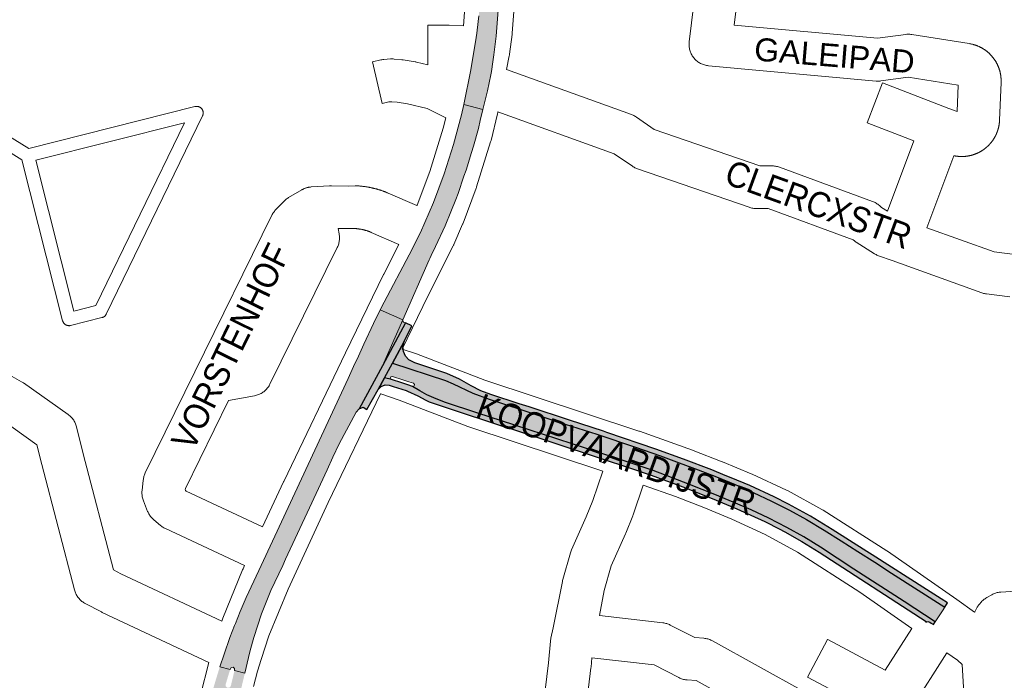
# Paper-space layout 'Layout1' of a CAD drawing. Header units: metres. Extents: x 123097 to 144122, y 392739 to 407589.
# Tile 200 of 256: x 134280 to 134579, y 395987 to 396188. Entities that reach past the tile are written whole.
import ezdxf
from ezdxf.enums import TextEntityAlignment as Align

# ---------------------------------------------------------------- set-up
doc = ezdxf.new("R2010")
doc.units = ezdxf.units.M
doc.header["$MEASUREMENT"] = 0
for name, color, linetype, lineweight in [('gs-anno-wegen algemeen tekst', 7, 'Continuous', 0), ('gs-knt-aanvullende hoofdweg', 7, 'Continuous', 0), ('gs-knt-paden', 7, 'Continuous', 0), ('gs-knt-wegen algemeen', 7, 'Continuous', 0), ('ir-ARC-asfalt-hoofdwegen-te inspecteren', 5, 'Continuous', 0), ('ir-ARC-fietspaden naastliggend- te inspecteren', 1, 'Continuous', 0)]:
    doc.layers.add(name, color=color, linetype=linetype, lineweight=lineweight)
doc.styles.add('Style-Arial', font='arial.ttf')

psp = doc.layouts.get("Layout1")

# ---------------------------------------------------------------- hatches: boundary and pattern name
at = {"layer": 'ir-ARC-asfalt-hoofdwegen-te inspecteren', "linetype": 'Continuous', "lineweight": 13}
for points in [[(134430.67, 396253.406), (134431.186, 396259.325), (134431.454, 396262.327), (134431.526, 396263.299), (134424.575, 396264.255), (134424.602, 396263.303), (134424.638, 396260.302), (134424.368, 396255.925), (134423.582, 396246.832), (134420.761, 396213.938), (134420.396, 396209.944), (134420.35, 396208.927), (134420.19, 396206.689), (134420.002, 396202.708), (134419.918, 396196.022), (134419.483, 396189.35), (134419.319, 396187.562), (134418.876, 396184.018), (134418.658, 396182.779), (134417.028, 396172.931), (134414.93, 396162.351), (134420.741, 396160.852), (134422.074, 396166.454), (134423.124, 396171.373), (134423.301, 396172.39), (134423.76, 396175.361), (134424.054, 396177.495), (134424.55, 396181.484), (134424.707, 396183.12), (134425.033, 396187.083), (134425.701, 396195.199), (134426.899, 396209.308), (134427.239, 396213.306), (134427.36, 396214.775), (134428.146, 396224.355), (134428.437, 396227.48)], [(134389.494, 396099.764), (134396.33, 396096.761), (134404.355, 396115.027), (134404.524, 396115.383), (134404.995, 396116.378), (134406.279, 396119.089), (134409.27, 396125.404), (134411.005, 396129.607), (134412.446, 396133.388), (134413.148, 396135.228), (134414.952, 396140.511), (134415.588, 396142.372), (134417.26, 396147.758), (134417.84, 396149.628), (134419.349, 396155.034), (134419.932, 396157.423), (134420.741, 396160.852), (134414.93, 396162.351), (134414.167, 396159.205), (134411.732, 396150.169), (134408.893, 396141.252), (134405.656, 396132.471), (134401.682, 396123.354), (134398.31, 396116.562), (134390.658, 396102.127)], [(134396.33, 396096.761), (134389.494, 396099.764), (134387.454, 396095.624), (134384.515, 396089.306), (134382.827, 396085.675), (134381.362, 396082.524), (134379.683, 396078.912), (134357.361, 396030.906), (134352.48, 396020.409), (134348.666, 396012.207), (134346.85, 396007.947), (134345.394, 396004.316), (134345.126, 396003.649), (134343.744, 396000), (134341.942, 395994.952), (134340.652, 395991.072), (134343.81, 395990.316), (134344.09, 395990.848), (134344.679, 395990.965), (134345.141, 395990.582), (134345.134, 395989.981), (134348.29, 395989.192), (134349.432, 395993.962), (134349.915, 395996.014), (134350.975, 396000), (134353.344, 396007.256), (134356.229, 396014.322), (134359.786, 396021.975), (134360.672, 396023.879), (134367.937, 396039.508), (134369.942, 396043.82), (134373.299, 396051.042), (134375.083, 396054.913), (134376.991, 396059.025), (134382.196, 396068.661), (134383.063, 396069.604), (134390.132, 396082.699)], [(134396.33, 396096.761), (134390.132, 396082.699), (134397.201, 396095.793), (134396.587, 396096.086), (134396.343, 396096.38)], [(134398.202, 396077.906), (134399.596, 396077.453), (134399.937, 396077.084), (134399.791, 396076.604), (134399.302, 396076.488), (134401.48, 396075.178), (134403.686, 396073.94), (134406.52, 396072.672), (134409.302, 396071.624), (134418.891, 396068.459), (134430.457, 396064.714), (134460.987, 396054.691), (134472.511, 396050.822), (134478.154, 396048.755), (134483.585, 396046.628), (134491.275, 396043.548), (134496.845, 396041.277), (134502.38, 396038.912), (134507.722, 396036.325), (134513.167, 396033.535), (134518.352, 396030.659), (134523.467, 396027.509), (134528.554, 396024.149), (134533.65, 396020.853), (134548.873, 396010.95), (134558.36, 396004.741), (134560.553, 396008.135), (134561.271, 396009.26), (134545.05, 396019.653), (134539.947, 396022.95), (134534.849, 396026.178), (134529.748, 396029.476), (134524.576, 396032.701), (134519.247, 396035.921), (134514.001, 396038.775), (134508.529, 396041.553), (134502.983, 396044.171), (134497.44, 396046.567), (134491.802, 396048.898), (134486.251, 396051.089), (134480.48, 396053.249), (134474.777, 396055.349), (134467.126, 396057.975), (134455.354, 396061.899), (134443.877, 396065.627), (134432.549, 396069.371), (134422.661, 396072.573), (134417.646, 396074.405), (134411.687, 396077.244), (134409.346, 396078.237), (134393.208, 396083.553), (134390.807, 396079.117), (134392.861, 396078.552), (134392.509, 396078.926), (134392.657, 396079.419), (134393.157, 396079.537), (134396.332, 396078.51)]]:
    psp.add_hatch(color=5, dxfattribs=at).paths.add_polyline_path(points, flags=0)
h = psp.add_hatch(color=5, dxfattribs=at)
h.paths.add_polyline_path([(134333.703, 395919.352), (134330.393, 395920.137), (134330.256, 395920.612), (134329.776, 395920.733), (134329.43, 395920.38), (134330.687, 395925.623), (134331.03, 395928.758), (134330.762, 395931.9), (134329.55, 395939.758), (134329.386, 395941.296), (134329.44, 395942.842), (134329.482, 395943.523), (134329.833, 395943.478), (134330.167, 395943.597), (134330.338, 395943.908), (134332.272, 395955.985), (134332.822, 395959.208), (134333.648, 395963.549), (134335.295, 395971.313), (134336.654, 395977.047), (134337.163, 395979.02), (134338.255, 395983.039), (134339.406, 395987.034), (134340.652, 395991.072), (134343.81, 395990.316), (134343.568, 395989.515), (134342.746, 395986.8), (134342.46, 395985.856), (134342.459, 395985.135), (134343.019, 395984.679), (134343.725, 395984.826), (134344.056, 395985.467), (134344.284, 395986.421), (134344.944, 395989.185), (134345.134, 395989.981), (134348.29, 395989.192), (134346.802, 395982.979), (134344.479, 395973.277), (134343.132, 395967.653), (134342.191, 395963.586), (134341.279, 395959.51), (134340.607, 395956.102), (134339.933, 395956.235), (134337.595, 395956.708), (134337.322, 395956.762), (134337.701, 395958.691), (134337.623, 395959.067), (134337.303, 395959.28), (134336.616, 395959.377), (134336.281, 395959.311), (134336.057, 395958.974), (134334.894, 395952.076), (134335.137, 395951.375), (134335.866, 395951.238), (134336.348, 395951.802), (134336.711, 395953.649), (134336.96, 395953.6), (134339.299, 395953.126), (134339.958, 395952.987), (134339.173, 395949.282), (134338.036, 395943.367), (134338.103, 395942.99), (134338.437, 395942.803), (134338.704, 395942.754), (134339.059, 395942.807), (134339.279, 395943.091), (134333.773, 395919.648)])
h.paths.add_polyline_path([(134338.293, 395965.257), (134337.679, 395965.706), (134337.591, 395966.461), (134338.064, 395968.563), (134338.852, 395972.045), (134339.338, 395974.198), (134339.77, 395974.831), (134340.524, 395974.964), (134341.147, 395974.517), (134341.261, 395973.759), (134340.758, 395971.633), (134339.939, 395968.168), (134339.438, 395966.051), (134339.039, 395965.404)], flags=16)
at = {"layer": 'ir-ARC-fietspaden naastliggend- te inspecteren', "linetype": 'Continuous', "lineweight": 30}
for points in [[(134397.201, 396095.793), (134390.132, 396082.699), (134383.063, 396069.604), (134384.23, 396070.133), (134385.417, 396069.495), (134388.87, 396075.536), (134390.807, 396079.117), (134393.208, 396083.553), (134396.796, 396090.184), (134399.083, 396094.893)], [(134496.311, 396048.6), (134494.472, 396049.356), (134490.4, 396051.03), (134481.81, 396054.36), (134473.341, 396057.399), (134458.435, 396062.467), (134457.383, 396062.812), (134447.102, 396066.181), (134434.787, 396070.216), (134431.791, 396071.199), (134423.125, 396074.038), (134420.069, 396075.118), (134417.192, 396076.612), (134413.562, 396078.669), (134409.779, 396080.431), (134406.971, 396081.366), (134399.961, 396083.699), (134399.589, 396083.823), (134398.21, 396084.552), (134397.148, 396085.694), (134396.522, 396087.121), (134396.4, 396088.676), (134396.796, 396090.184), (134393.208, 396083.553), (134409.346, 396078.237), (134411.687, 396077.244), (134417.646, 396074.405), (134422.661, 396072.573), (134432.549, 396069.371), (134443.877, 396065.627), (134455.354, 396061.899), (134467.126, 396057.975), (134474.777, 396055.349), (134480.48, 396053.249), (134486.251, 396051.089), (134491.802, 396048.898), (134497.44, 396046.567), (134502.983, 396044.171), (134508.529, 396041.553), (134514.001, 396038.775), (134519.247, 396035.921), (134524.576, 396032.701), (134529.748, 396029.476), (134534.849, 396026.178), (134539.947, 396022.95), (134545.05, 396019.653), (134561.271, 396009.26), (134562.085, 396010.536), (134560.158, 396011.744), (134555.689, 396014.666), (134539.208, 396025.168), (134537.541, 396026.23), (134527.01, 396032.94), (134520.45, 396036.96), (134513.71, 396040.64), (134509.4, 396042.85), (134501.93, 396046.29)], [(134400.874, 396073.598), (134403.314, 396072.265), (134404.37, 396071.796), (134404.702, 396071.643), (134416.524, 396067.755), (134419.963, 396066.624), (134426.664, 396064.42), (134429.427, 396063.512), (134455.781, 396054.845), (134466.229, 396051.384), (134471.953, 396049.487), (134481.6, 396045.85), (134490.48, 396042.33), (134497.96, 396039.22), (134506.47, 396035.33), (134506.741, 396035.194), (134510.868, 396033.131), (134512.598, 396032.206), (134517.8, 396029.27), (134523.08, 396026), (134555.642, 396004.862), (134555.493, 396004.645), (134556.091, 396004.887), (134556.712, 396004.711), (134557.169, 396004.415), (134557.86, 396003.967), (134558.36, 396004.741), (134548.873, 396010.95), (134533.65, 396020.853), (134528.554, 396024.149), (134523.467, 396027.509), (134518.352, 396030.659), (134513.167, 396033.535), (134507.722, 396036.325), (134502.38, 396038.912), (134496.845, 396041.277), (134491.275, 396043.548), (134483.585, 396046.628), (134478.154, 396048.755), (134472.511, 396050.822), (134460.987, 396054.691), (134430.457, 396064.714), (134418.891, 396068.459), (134409.302, 396071.624), (134406.52, 396072.672), (134403.686, 396073.94), (134401.48, 396075.178), (134399.302, 396076.488), (134397.909, 396076.929), (134396.031, 396077.54), (134392.861, 396078.552), (134390.807, 396079.117), (134388.87, 396075.536), (134389.739, 396076.487), (134390.938, 396076.954), (134392.221, 396076.842), (134393.404, 396076.491), (134397.401, 396075.184), (134397.732, 396075.054)]]:
    psp.add_hatch(color=1, dxfattribs=at).paths.add_polyline_path(points, flags=0)

# ---------------------------------------------------------------- linework, layer by layer
at = {"layer": 'gs-knt-aanvullende hoofdweg', "color": 7, "linetype": 'Continuous', "flags": 128}
for points in [[(134414.776, 396186.293), (134416.964, 396215.565), (134416.968, 396215.616), (134420.551, 396259.499), (134420.333, 396269.399), (134419.653, 396271.284), (134418.58, 396273.69)], [(134431.94, 396214.42), (134429.674, 396184.095), (134429.655, 396183.883), (134429.63, 396183.67), (134428.841, 396177.704), (134428.814, 396177.516), (134428.784, 396177.34), (134428.747, 396177.153), (134427.885, 396173.029)], [(134425.293, 396160.121), (134425.242, 396159.858), (134425.169, 396159.522), (134423.188, 396151.377), (134423.129, 396151.148), (134423.062, 396150.92), (134418.82, 396137.285), (134418.755, 396137.086), (134418.685, 396136.889), (134414.699, 396126.214), (134414.629, 396126.034), (134414.555, 396125.857), (134411.867, 396119.653)], [(134400.646, 396131.536), (134400.695, 396131.649), (134404.54, 396141.947), (134408.65, 396155.155), (134409.406, 396158.267)], [(134353.689, 396033.748), (134360.068, 396047.468), (134360.109, 396047.554), (134378.922, 396086.711), (134378.936, 396086.741), (134390.497, 396110.534), (134390.541, 396110.622), (134395.12, 396119.742)], [(134411.684, 396119.26), (134403.985, 396103.926), (134396.177, 396087.856)], [(134411.684, 396119.26), (134411.68, 396119.259)], [(134411.867, 396119.653), (134411.866, 396119.65), (134411.855, 396119.624), (134411.843, 396119.598), (134411.778, 396119.456), (134411.712, 396119.315), (134411.701, 396119.293), (134411.699, 396119.29), (134411.697, 396119.286), (134411.686, 396119.264), (134411.684, 396119.26)], [(134411.867, 396119.653), (134411.866, 396119.65), (134411.855, 396119.624), (134411.843, 396119.598), (134411.778, 396119.456), (134411.712, 396119.315), (134411.701, 396119.293), (134411.699, 396119.29), (134411.697, 396119.286), (134411.686, 396119.264), (134411.684, 396119.26)], [(134396.177, 396087.856), (134400.17, 396086.513), (134400.466, 396086.406), (134421.333, 396078.397), (134468.194, 396062.873), (134468.353, 396062.818), (134484.486, 396057.07), (134484.695, 396056.992), (134493.495, 396053.558), (134493.643, 396053.499), (134502.368, 396049.879), (134502.652, 396049.754), (134513.143, 396044.885), (134513.372, 396044.774), (134513.597, 396044.655), (134523.857, 396039.018), (134524.071, 396038.896), (134524.28, 396038.767), (134543.598, 396026.443), (134543.862, 396026.267), (134564.915, 396011.55), (134570.35, 396007.75)], [(134389.587, 396074.226), (134373.668, 396041.093), (134361.418, 396014.746), (134355.566, 396000.485), (134353.271, 395993.289), (134352.136, 395989.725), (134350.941, 395985.11)], [(134457.22, 396050.686), (134416.443, 396064.194), (134416.114, 396064.312), (134395.231, 396072.327), (134389.614, 396074.217), (134389.587, 396074.226)], [(134551.236, 396002.787), (134535.386, 396013.866), (134516.409, 396025.972), (134506.588, 396031.368), (134496.469, 396036.065), (134487.961, 396039.595), (134479.339, 396042.959), (134469.532, 396046.453)], [(134341.237, 396004.989), (134341.348, 396005.337), (134341.446, 396005.624), (134341.555, 396005.907), (134347.588, 396020.608), (134347.726, 396020.922), (134348.2, 396021.941)], [(134566.591, 395991.773), (134565.108, 395993.088), (134561.916, 395995.319)], [(134326.358, 395939.701), (134327.156, 395946.796), (134327.199, 395947.118), (134327.256, 395947.438), (134332.738, 395974.683), (134332.781, 395974.885), (134332.83, 395975.085), (134334.733, 395982.434), (134337.325, 395992.443)], [(134571.002, 395915.034), (134569.188, 395946.585), (134566.591, 395991.773)]]:
    psp.add_lwpolyline(points, dxfattribs=at)
at = {"layer": 'gs-knt-paden', "color": 7, "linetype": 'Continuous', "flags": 128}
for points in [[(134264.114, 396160.338), (134282.527, 396148.953), (134333.099, 396161.699), (134333.194, 396161.721), (134333.289, 396161.737), (134333.385, 396161.75), (134333.482, 396161.757), (134333.579, 396161.76), (134333.676, 396161.758), (134333.773, 396161.752), (134333.869, 396161.741), (134333.965, 396161.725), (134334.06, 396161.704), (134334.154, 396161.679), (134334.246, 396161.65), (134334.337, 396161.616), (134334.426, 396161.578), (134334.513, 396161.535), (134334.599, 396161.489), (134334.681, 396161.438), (134334.762, 396161.383), (134334.839, 396161.325), (134334.914, 396161.263), (134334.985, 396161.197), (134335.053, 396161.128), (134335.118, 396161.056), (134335.179, 396160.981), (134335.237, 396160.902), (134335.291, 396160.822), (134335.34, 396160.738), (134335.386, 396160.653), (134335.427, 396160.565), (134335.465, 396160.475), (134335.497, 396160.384), (134335.526, 396160.291), (134335.55, 396160.197), (134335.569, 396160.102), (134335.584, 396160.006), (134335.594, 396159.909), (134335.599, 396159.813), (134335.6, 396159.716), (134335.596, 396159.619), (134335.587, 396159.522), (134335.574, 396159.426), (134335.556, 396159.33), (134335.533, 396159.236), (134335.506, 396159.143), (134335.475, 396159.051), (134335.439, 396158.961), (134335.398, 396158.873), (134306.105, 396098.497), (134306.061, 396098.41), (134306.012, 396098.326), (134305.959, 396098.244), (134305.902, 396098.164), (134305.842, 396098.088), (134305.778, 396098.015), (134305.71, 396097.944), (134305.639, 396097.878), (134305.565, 396097.814), (134305.488, 396097.755), (134305.408, 396097.699), (134305.325, 396097.647), (134305.24, 396097.599), (134305.153, 396097.556), (134305.064, 396097.516), (134304.973, 396097.481), (134304.881, 396097.451), (134304.787, 396097.425), (134295.253, 396095.03), (134295.156, 396095.008), (134295.059, 396094.991), (134294.962, 396094.979), (134294.863, 396094.972), (134294.765, 396094.969), (134294.666, 396094.971), (134294.568, 396094.979), (134294.47, 396094.991), (134294.373, 396095.007), (134294.277, 396095.029), (134294.182, 396095.055), (134294.088, 396095.086), (134293.996, 396095.121), (134293.906, 396095.161), (134293.818, 396095.205), (134293.732, 396095.254), (134293.648, 396095.306), (134293.568, 396095.363), (134293.49, 396095.424), (134293.415, 396095.488), (134293.344, 396095.556), (134293.276, 396095.627), (134293.211, 396095.702), (134293.15, 396095.779), (134293.093, 396095.86), (134293.041, 396095.943), (134292.992, 396096.029), (134292.947, 396096.117), (134292.907, 396096.207), (134292.872, 396096.299), (134292.841, 396096.392), (134292.814, 396096.487), (134280.443, 396145.515), (134261.307, 396157.347)], [(134284.634, 396145.338), (134296.221, 396099.418), (134302.898, 396101.095), (134329.899, 396156.747), (134284.634, 396145.338)]]:
    psp.add_lwpolyline(points, dxfattribs=at)
at = {"layer": 'gs-knt-wegen algemeen', "color": 7, "linetype": 'Continuous', "flags": 128}
for points in [[(134562.522, 396161.131), (134565.022, 396160.173), (134565.355, 396168.217), (134550.184, 396170.635), (134541.861, 396169.511), (134541.569, 396169.478), (134541.276, 396169.458), (134540.983, 396169.452), (134540.689, 396169.459), (134540.397, 396169.479), (134489.37, 396174.141), (134489.056, 396174.177), (134488.745, 396174.229), (134488.436, 396174.295), (134488.131, 396174.377), (134487.83, 396174.473), (134487.534, 396174.584), (134487.244, 396174.708), (134486.961, 396174.847), (134486.684, 396174.999), (134486.415, 396175.165), (134486.155, 396175.343), (134485.903, 396175.534), (134485.661, 396175.737), (134485.429, 396175.951), (134485.208, 396176.177), (134484.998, 396176.412), (134484.8, 396176.658), (134484.613, 396176.913), (134484.44, 396177.177), (134484.279, 396177.448), (134484.132, 396177.728), (134483.998, 396178.014), (134483.879, 396178.306), (134483.773, 396178.604), (134483.683, 396178.906), (134483.607, 396179.213), (134483.546, 396179.522), (134483.5, 396179.835), (134483.469, 396180.149), (134483.454, 396180.464), (134483.454, 396180.78), (134483.469, 396181.096), (134483.5, 396181.41), (134487.535, 396214.591, -0.3687814)], [(134409.406, 396158.267), (134403.719, 396161.128), (134397.804, 396162.513), (134394.623, 396163.01), (134393.007, 396163.169), (134392.057, 396163.096), (134390.061, 396162.641, -0.3689943), (134390.05, 396162.648), (134387.163, 396175.325, -0.3689911), (134387.17, 396175.336), (134389.633, 396175.897), (134389.946, 396175.961), (134390.262, 396176.008), (134390.579, 396176.041), (134392.578, 396176.195), (134392.863, 396176.21), (134393.148, 396176.214), (134393.434, 396176.204), (134393.718, 396176.182), (134396.086, 396175.948), (134396.269, 396175.928), (134396.451, 396175.902), (134400.055, 396175.339), (134400.295, 396175.297), (134400.534, 396175.246), (134403.949, 396174.446), (134403.99, 396186.474, -0.3556806), (134403.999, 396186.483), (134410.179, 396186.462), (134410.402, 396186.457), (134414.776, 396186.293)], [(134551.827, 396151.302), (134537.645, 396156.775, -0.3859534), (134537.64, 396156.787), (134542.32, 396168.916, -0.3859559), (134542.332, 396168.922), (134562.516, 396161.133)], [(134538.061, 395978.057), (134519.522, 395987.941, -0.3698393), (134519.518, 395987.953), (134525.634, 395999.426, -0.3698407), (134525.647, 395999.43), (134543.159, 395990.094), (134551.236, 396002.787)], [(134490.622, 395998.974), (134518.414, 395983.592, -0.370767), (134518.418, 395983.58), (134512.122, 395972.204, -0.3707683), (134512.109, 395972.201), (134485.575, 395986.886), (134482.915, 395987.075), (134482.623, 395987.103), (134482.332, 395987.143), (134482.043, 395987.197), (134481.757, 395987.264), (134481.474, 395987.343), (134481.195, 395987.435), (134480.921, 395987.54), (134480.651, 395987.657), (134480.387, 395987.786), (134472.834, 395991.691), (134453.888, 395993.871), (134453.621, 395990.964), (134453.601, 395990.777), (134450.284, 395963.39)]]:
    psp.add_lwpolyline(points, format="xyb", dxfattribs=at)
for points in [[(134500.459, 396213.019), (134497.234, 396186.497)], [(134497.234, 396186.497), (134540.847, 396182.512), (134549.39, 396183.666), (134549.706, 396183.701), (134550.022, 396183.721), (134550.339, 396183.724), (134550.656, 396183.713), (134550.972, 396183.686), (134551.287, 396183.644), (134568.731, 396180.863), (134568.861, 396180.841), (134568.99, 396180.819), (134569.119, 396180.794), (134569.246, 396180.769), (134569.375, 396180.742), (134569.503, 396180.713), (134569.63, 396180.683), (134569.756, 396180.651), (134569.883, 396180.618), (134570.009, 396180.584), (134570.136, 396180.548), (134570.26, 396180.511), (134570.385, 396180.472), (134570.51, 396180.432), (134570.634, 396180.391), (134570.757, 396180.348), (134570.88, 396180.304), (134571.003, 396180.258), (134571.125, 396180.211), (134571.246, 396180.163), (134571.367, 396180.113), (134571.488, 396180.061), (134571.608, 396180.009), (134571.726, 396179.955), (134571.845, 396179.9), (134571.963, 396179.843), (134572.081, 396179.785), (134572.196, 396179.726), (134572.312, 396179.665), (134572.428, 396179.603), (134572.543, 396179.54), (134572.655, 396179.476), (134572.769, 396179.41), (134572.881, 396179.343), (134572.993, 396179.274), (134573.103, 396179.205), (134573.213, 396179.134), (134573.323, 396179.062), (134573.431, 396178.988), (134573.538, 396178.914), (134573.644, 396178.838), (134573.75, 396178.761), (134573.856, 396178.682), (134573.959, 396178.604), (134574.062, 396178.523), (134574.164, 396178.441), (134574.266, 396178.358), (134574.365, 396178.275), (134574.465, 396178.189), (134574.563, 396178.103), (134574.661, 396178.015), (134574.756, 396177.927), (134574.852, 396177.837), (134574.946, 396177.747), (134575.04, 396177.655), (134575.131, 396177.563), (134575.222, 396177.469), (134575.313, 396177.373), (134575.402, 396177.277), (134575.489, 396177.181), (134575.576, 396177.083), (134575.662, 396176.984), (134575.747, 396176.884), (134575.829, 396176.784), (134575.912, 396176.682), (134575.993, 396176.579), (134576.073, 396176.475), (134576.151, 396176.372), (134576.229, 396176.266), (134576.305, 396176.16), (134576.381, 396176.052), (134576.454, 396175.945), (134576.527, 396175.836), (134576.598, 396175.726), (134576.669, 396175.616), (134576.737, 396175.505), (134576.805, 396175.393), (134576.871, 396175.28), (134576.937, 396175.167), (134577, 396175.053), (134577.063, 396174.938), (134577.124, 396174.822), (134577.184, 396174.706), (134577.242, 396174.59), (134577.299, 396174.472), (134577.355, 396174.353), (134577.41, 396174.234), (134577.463, 396174.115), (134577.514, 396173.995), (134577.565, 396173.874), (134577.614, 396173.752), (134577.661, 396173.632), (134577.708, 396173.509), (134577.753, 396173.386), (134577.796, 396173.262), (134577.838, 396173.139), (134577.879, 396173.015), (134577.918, 396172.89), (134577.956, 396172.764), (134577.992, 396172.64), (134578.027, 396172.513), (134578.061, 396172.387), (134578.093, 396172.259), (134578.124, 396172.133), (134578.153, 396172.005), (134578.181, 396171.877), (134578.207, 396171.749), (134578.232, 396171.622), (134578.255, 396171.493), (134578.277, 396171.363), (134578.298, 396171.234), (134578.317, 396171.105), (134578.334, 396170.975), (134578.35, 396170.845), (134578.365, 396170.715), (134578.378, 396170.586), (134578.389, 396170.455), (134578.4, 396170.325), (134578.408, 396170.194), (134578.415, 396170.064), (134578.421, 396169.933), (134578.425, 396169.802), (134578.428, 396169.671), (134578.429, 396169.542), (134578.429, 396169.41), (134578.427, 396169.279), (134578.424, 396169.148), (134578.419, 396169.019), (134577.943, 396157.517), (134577.94, 396157.438), (134577.936, 396157.36), (134577.931, 396157.282), (134577.926, 396157.203), (134577.921, 396157.125), (134577.914, 396157.047), (134577.908, 396156.968), (134577.901, 396156.892), (134577.893, 396156.814), (134577.885, 396156.736), (134577.876, 396156.658), (134577.866, 396156.579), (134577.856, 396156.502), (134577.846, 396156.424), (134577.835, 396156.346), (134577.824, 396156.27), (134577.812, 396156.192), (134577.799, 396156.115), (134577.786, 396156.037), (134577.773, 396155.96), (134577.758, 396155.883), (134577.744, 396155.806), (134577.729, 396155.729), (134577.713, 396155.653), (134577.697, 396155.576), (134577.68, 396155.5), (134577.663, 396155.423), (134577.645, 396155.346), (134577.627, 396155.27), (134577.608, 396155.194), (134577.589, 396155.118), (134577.569, 396155.043), (134577.549, 396154.968), (134577.528, 396154.892), (134577.507, 396154.816), (134577.485, 396154.741), (134577.462, 396154.666), (134577.439, 396154.59), (134577.416, 396154.516), (134577.392, 396154.442), (134577.368, 396154.368), (134577.343, 396154.293), (134577.317, 396154.219), (134577.292, 396154.145), (134577.265, 396154.071), (134577.238, 396153.997), (134577.21, 396153.924), (134577.183, 396153.852), (134577.155, 396153.779), (134577.126, 396153.706), (134577.096, 396153.633), (134577.066, 396153.56), (134577.036, 396153.488), (134577.005, 396153.416), (134576.973, 396153.344), (134576.942, 396153.274), (134576.909, 396153.202), (134576.876, 396153.131), (134576.843, 396153.06), (134576.809, 396152.989), (134576.775, 396152.918), (134576.74, 396152.848), (134576.705, 396152.778), (134576.67, 396152.709), (134576.633, 396152.64), (134576.597, 396152.57), (134576.559, 396152.501), (134576.522, 396152.432), (134576.483, 396152.363), (134576.445, 396152.295), (134576.406, 396152.227), (134576.367, 396152.161), (134576.327, 396152.093), (134576.286, 396152.026), (134576.246, 396151.959), (134576.204, 396151.892), (134576.162, 396151.825), (134576.12, 396151.759), (134576.077, 396151.693), (134576.035, 396151.629), (134575.991, 396151.564), (134575.947, 396151.499), (134575.903, 396151.434), (134575.858, 396151.37), (134575.812, 396151.306), (134575.766, 396151.242), (134575.72, 396151.178), (134575.674, 396151.117), (134575.627, 396151.054), (134575.58, 396150.991), (134575.532, 396150.929), (134575.483, 396150.867), (134575.435, 396150.806), (134575.385, 396150.745), (134575.336, 396150.684), (134575.287, 396150.625), (134575.236, 396150.564), (134575.185, 396150.505), (134575.134, 396150.445), (134575.082, 396150.386), (134575.03, 396150.327), (134574.978, 396150.269), (134574.925, 396150.211), (134574.873, 396150.154), (134574.819, 396150.097), (134574.765, 396150.04), (134574.71, 396149.983), (134574.656, 396149.927), (134574.6, 396149.871), (134574.545, 396149.816), (134574.489, 396149.761), (134574.434, 396149.707), (134574.377, 396149.653), (134574.32, 396149.599), (134574.262, 396149.545), (134574.205, 396149.492), (134574.146, 396149.44), (134574.088, 396149.387), (134574.029, 396149.335), (134573.971, 396149.285), (134573.911, 396149.234), (134573.851, 396149.183), (134573.791, 396149.133), (134573.731, 396149.083), (134573.669, 396149.033), (134573.608, 396148.984), (134573.547, 396148.935), (134573.486, 396148.888), (134573.424, 396148.84), (134573.361, 396148.793), (134573.298, 396148.746), (134573.235, 396148.699), (134573.171, 396148.653), (134573.107, 396148.607), (134573.043, 396148.562), (134572.98, 396148.518), (134572.915, 396148.474), (134572.85, 396148.43), (134572.785, 396148.387), (134572.719, 396148.344), (134572.653, 396148.301), (134572.587, 396148.259), (134572.52, 396148.217), (134572.455, 396148.177), (134572.388, 396148.136), (134572.32, 396148.096), (134572.253, 396148.056), (134572.185, 396148.016), (134572.117, 396147.977), (134572.048, 396147.939), (134571.979, 396147.901), (134571.912, 396147.864), (134571.842, 396147.827), (134571.773, 396147.791), (134571.703, 396147.754), (134571.633, 396147.719), (134571.563, 396147.684), (134571.493, 396147.649), (134571.422, 396147.615), (134571.353, 396147.582), (134571.281, 396147.548), (134571.21, 396147.516), (134571.138, 396147.483), (134571.067, 396147.452), (134570.995, 396147.42), (134570.922, 396147.39), (134570.85, 396147.359), (134570.779, 396147.33), (134570.706, 396147.301), (134570.633, 396147.272), (134570.56, 396147.244), (134570.486, 396147.216), (134570.412, 396147.188), (134570.339, 396147.162), (134570.265, 396147.135), (134570.192, 396147.11), (134570.118, 396147.085), (134570.043, 396147.06), (134569.968, 396147.036), (134569.894, 396147.012), (134569.819, 396146.989), (134569.743, 396146.966), (134569.668, 396146.944), (134569.594, 396146.922), (134569.519, 396146.901), (134569.443, 396146.88), (134569.367, 396146.86), (134569.291, 396146.84), (134569.215, 396146.821), (134569.139, 396146.803), (134569.062, 396146.784), (134568.987, 396146.767), (134568.911, 396146.75), (134568.834, 396146.734), (134568.757, 396146.718), (134568.68, 396146.702), (134568.603, 396146.687), (134568.526, 396146.673), (134568.448, 396146.659), (134568.373, 396146.646), (134568.295, 396146.633), (134568.218, 396146.62), (134568.14, 396146.609), (134568.062, 396146.597), (134567.984, 396146.586), (134567.906, 396146.576), (134567.829, 396146.566), (134567.752, 396146.557), (134567.674, 396146.549), (134567.599, 396146.541), (134567.596, 396146.541), (134567.593, 396146.541), (134567.518, 396146.533), (134567.44, 396146.526), (134567.361, 396146.52), (134567.283, 396146.514), (134567.205, 396146.508), (134567.128, 396146.503), (134567.05, 396146.499), (134566.971, 396146.495), (134566.893, 396146.492), (134566.814, 396146.489), (134566.736, 396146.487), (134566.657, 396146.485), (134566.579, 396146.484), (134566.502, 396146.483), (134566.423, 396146.483), (134566.345, 396146.484), (134566.266, 396146.484), (134566.188, 396146.486), (134566.109, 396146.488), (134566.031, 396146.491), (134565.952, 396146.494), (134565.875, 396146.497), (134565.797, 396146.501), (134565.719, 396146.506), (134565.64, 396146.511), (134565.562, 396146.517), (134565.484, 396146.523), (134565.405, 396146.53), (134565.327, 396146.538), (134565.251, 396146.545), (134565.173, 396146.554), (134565.095, 396146.563), (134565.017, 396146.572), (134564.939, 396146.582), (134564.861, 396146.593), (134564.783, 396146.604), (134564.705, 396146.615), (134564.63, 396146.627), (134564.552, 396146.64), (134564.475, 396146.653), (134564.397, 396146.667), (134564.32, 396146.681), (134564.243, 396146.696), (134564.166, 396146.711), (134564.089, 396146.727), (134564.022, 396146.741), (134555.849, 396124.813)], [(134427.885, 396173.029), (134465.932, 396159.283), (134466.193, 396159.182), (134466.45, 396159.07), (134466.701, 396158.947), (134466.947, 396158.814), (134467.187, 396158.67), (134467.42, 396158.516), (134472.881, 396154.743), (134504.97, 396143.675), (134508.81, 396143.621), (134509.124, 396143.609), (134509.437, 396143.582), (134509.749, 396143.54), (134510.058, 396143.483), (134510.365, 396143.411), (134510.667, 396143.324), (134510.965, 396143.222), (134539.296, 396132.81), (134539.579, 396132.699), (134539.857, 396132.574), (134540.129, 396132.436), (134540.393, 396132.286), (134540.651, 396132.123), (134540.901, 396131.949), (134541.142, 396131.763), (134541.375, 396131.566), (134541.597, 396131.358), (134541.81, 396131.141), (134542, 396130.938), (134543.811, 396129.796)], [(134581.075, 396103.762), (134573.958, 396104.635), (134573.671, 396104.677), (134573.385, 396104.732), (134573.103, 396104.799), (134572.823, 396104.879), (134572.548, 396104.971), (134545.246, 396114.79), (134541.147, 396116.264), (134540.883, 396116.366), (134540.623, 396116.479), (134540.369, 396116.603), (134540.12, 396116.738), (134539.878, 396116.883), (134534.342, 396120.374), (134534.109, 396120.528), (134533.882, 396120.692), (134533.663, 396120.866), (134533.452, 396121.049), (134533.386, 396121.111), (134507.517, 396130.618), (134503.744, 396130.671), (134503.449, 396130.682), (134503.154, 396130.706), (134502.86, 396130.743), (134502.569, 396130.794), (134502.28, 396130.858), (134501.994, 396130.936), (134501.712, 396131.026), (134467.792, 396142.726), (134467.515, 396142.829), (134467.243, 396142.944), (134466.976, 396143.071), (134466.716, 396143.211), (134466.462, 396143.362), (134466.215, 396143.524), (134460.714, 396147.324), (134425.293, 396160.121)], [(134562.516, 396161.133), (134562.519, 396161.132), (134562.522, 396161.131)], [(134562.516, 396161.133), (134562.519, 396161.132), (134562.522, 396161.131)], [(134543.811, 396129.796), (134551.827, 396151.302)], [(134348.2, 396021.941), (134324.082, 396033.178), (134323.825, 396033.305), (134323.574, 396033.442), (134323.329, 396033.591), (134323.091, 396033.75), (134322.861, 396033.92), (134322.638, 396034.099), (134320.548, 396035.86), (134320.33, 396036.052), (134320.12, 396036.253), (134319.92, 396036.464), (134319.73, 396036.684), (134319.549, 396036.912), (134319.379, 396037.148), (134319.219, 396037.391), (134319.071, 396037.641), (134318.934, 396037.897), (134318.808, 396038.159), (134318.694, 396038.427), (134317.419, 396041.623), (134317.309, 396041.921), (134317.213, 396042.225), (134317.132, 396042.533), (134317.066, 396042.844), (134317.015, 396043.159), (134316.98, 396043.475), (134316.961, 396043.793), (134316.956, 396044.111), (134316.968, 396044.429), (134316.995, 396044.746), (134317.349, 396047.967), (134317.386, 396048.245), (134317.434, 396048.521), (134317.495, 396048.796), (134317.567, 396049.067), (134317.651, 396049.335), (134317.747, 396049.599), (134317.853, 396049.859), (134317.971, 396050.113), (134333.011, 396080.886), (134333.019, 396080.902), (134356.489, 396128.584), (134356.622, 396128.839), (134356.766, 396129.088), (134356.92, 396129.33), (134357.085, 396129.565), (134357.261, 396129.793), (134357.446, 396130.013), (134357.64, 396130.224), (134360.207, 396132.889), (134360.417, 396133.099), (134360.638, 396133.298), (134360.867, 396133.487), (134361.105, 396133.666), (134361.35, 396133.833), (134361.603, 396133.99), (134365.607, 396136.338), (134365.747, 396136.418), (134365.827, 396136.461), (134365.882, 396136.49), (134366.031, 396136.565), (134366.112, 396136.605), (134366.164, 396136.629), (134366.321, 396136.699), (134366.404, 396136.734), (134366.453, 396136.755), (134366.617, 396136.819), (134366.702, 396136.85), (134366.747, 396136.866), (134366.919, 396136.923), (134367.005, 396136.95), (134367.047, 396136.963), (134367.226, 396137.013), (134367.313, 396137.036), (134367.35, 396137.045), (134367.536, 396137.088), (134367.625, 396137.106), (134367.658, 396137.112), (134367.85, 396137.147), (134367.94, 396137.161), (134367.968, 396137.165), (134368.167, 396137.191), (134368.257, 396137.2), (134368.28, 396137.202), (134368.485, 396137.219), (134374.077, 396137.576), (134374.359, 396137.588), (134374.64, 396137.587)], [(134374.64, 396137.587), (134379.789, 396137.47), (134381.877, 396137.554), (134382.188, 396137.559), (134382.498, 396137.549), (134382.649, 396137.54), (134382.8, 396137.531), (134382.951, 396137.52), (134383.102, 396137.509), (134383.253, 396137.497), (134383.403, 396137.484), (134383.554, 396137.47), (134383.704, 396137.456), (134383.855, 396137.44), (134384.005, 396137.424), (134384.155, 396137.407), (134384.305, 396137.389), (134384.456, 396137.371), (134384.605, 396137.351), (134384.755, 396137.331), (134384.905, 396137.31), (134385.055, 396137.288), (134385.204, 396137.265), (134385.354, 396137.241), (134385.502, 396137.217), (134385.652, 396137.192), (134385.8, 396137.166), (134385.95, 396137.139), (134386.098, 396137.111), (134386.247, 396137.082), (134386.395, 396137.053), (134386.543, 396137.023), (134386.691, 396136.992), (134386.839, 396136.96), (134386.986, 396136.928), (134387.134, 396136.894), (134387.281, 396136.86), (134387.429, 396136.825), (134387.575, 396136.79), (134387.722, 396136.753), (134387.869, 396136.716), (134388.015, 396136.677), (134388.161, 396136.638), (134388.307, 396136.599), (134388.453, 396136.558), (134388.598, 396136.517), (134388.743, 396136.474), (134388.888, 396136.431), (134389.033, 396136.388), (134389.178, 396136.343), (134389.322, 396136.298), (134389.466, 396136.252), (134389.609, 396136.205), (134389.753, 396136.157), (134389.896, 396136.108), (134390.039, 396136.059), (134390.182, 396136.009), (134390.324, 396135.958), (134390.466, 396135.907), (134390.608, 396135.854), (134390.75, 396135.801), (134390.891, 396135.747), (134391.032, 396135.692), (134391.173, 396135.637), (134391.313, 396135.581), (134391.453, 396135.523), (134391.593, 396135.466), (134391.732, 396135.407), (134391.871, 396135.348), (134391.893, 396135.338), (134400.646, 396131.536)], [(134395.12, 396119.742), (134386.719, 396123.391), (134386.58, 396123.449), (134386.441, 396123.507), (134386.301, 396123.562), (134386.16, 396123.617), (134386.019, 396123.669), (134385.878, 396123.721), (134385.736, 396123.771), (134385.593, 396123.819), (134385.45, 396123.866), (134385.307, 396123.912), (134385.163, 396123.956), (134385.018, 396123.998), (134384.873, 396124.039), (134384.728, 396124.079), (134384.582, 396124.117), (134384.436, 396124.154), (134384.29, 396124.189), (134384.143, 396124.222), (134383.996, 396124.254), (134383.848, 396124.285), (134383.701, 396124.314), (134383.552, 396124.341), (134383.404, 396124.367), (134383.255, 396124.391), (134383.107, 396124.414), (134382.958, 396124.435), (134382.808, 396124.455), (134382.659, 396124.473), (134382.509, 396124.49), (134382.359, 396124.505), (134382.209, 396124.519), (134382.06, 396124.531), (134376.636, 396124.519), (134376.951, 396122.906), (134377.002, 396122.608), (134377.039, 396122.308), (134377.063, 396122.006), (134377.072, 396121.704), (134377.067, 396121.402), (134377.048, 396121.1), (134377.015, 396120.799), (134376.968, 396120.5), (134376.908, 396120.204), (134376.833, 396119.911), (134376.746, 396119.621), (134376.644, 396119.336), (134376.53, 396119.056), (134376.403, 396118.782), (134355.926, 396077.181), (134355.785, 396076.911), (134355.632, 396076.648), (134355.467, 396076.393), (134355.29, 396076.146), (134355.101, 396075.907), (134354.902, 396075.677), (134354.692, 396075.457), (134354.473, 396075.247), (134354.243, 396075.047), (134354.005, 396074.858), (134353.757, 396074.681), (134353.502, 396074.515), (134353.24, 396074.362), (134352.97, 396074.22), (134352.695, 396074.092), (134352.413, 396073.977), (134352.127, 396073.875), (134351.836, 396073.786), (134351.541, 396073.711), (134351.243, 396073.65), (134343.261, 396072.207), (134330.167, 396045.416), (134330.115, 396044.938), (134330.183, 396044.767), (134330.363, 396044.615), (134353.689, 396033.748)], [(134555.849, 396124.813), (134576.268, 396117.47), (134583.447, 396116.589), (134583.759, 396116.543), (134584.068, 396116.482), (134584.374, 396116.406), (134584.676, 396116.315), (134584.969, 396116.211), (134584.972, 396116.21), (134584.977, 396116.208)], [(134275.376, 396080.67), (134280.344, 396077.9), (134280.547, 396077.782), (134280.745, 396077.657), (134280.938, 396077.526), (134294.48, 396067.928), (134294.728, 396067.744), (134294.967, 396067.548), (134295.196, 396067.34), (134295.415, 396067.122), (134295.624, 396066.894), (134295.821, 396066.656), (134296.007, 396066.409), (134296.181, 396066.154), (134296.343, 396065.891), (134296.492, 396065.62), (134296.628, 396065.342), (134296.751, 396065.058), (134296.86, 396064.769), (134296.955, 396064.475), (134297.036, 396064.177), (134299.077, 396055.907), (134308.28, 396020.576), (134310.533, 396019.4), (134341.237, 396004.989)], [(134337.325, 395992.443), (134304.877, 396007.672), (134304.631, 396007.794), (134299.695, 396010.37), (134299.431, 396010.516), (134299.174, 396010.674), (134298.924, 396010.844), (134298.683, 396011.025), (134298.45, 396011.217), (134298.226, 396011.42), (134298.012, 396011.632), (134297.808, 396011.855), (134297.614, 396012.087), (134297.432, 396012.327), (134297.261, 396012.576), (134297.101, 396012.833), (134296.954, 396013.096), (134296.819, 396013.366), (134296.697, 396013.642), (134296.587, 396013.924), (134296.491, 396014.21), (134296.408, 396014.5), (134286.467, 396052.666), (134286.447, 396052.747), (134284.976, 396058.706), (134273.697, 396066.699)], [(134437.542, 395966.469), (134440.664, 395992.25), (134441.279, 395998.941), (134441.313, 395999.232), (134441.359, 395999.522), (134441.419, 395999.809), (134442.149, 396002.971), (134444.925, 396017.111), (134444.984, 396017.38), (134445.053, 396017.645), (134447.386, 396025.812), (134447.476, 396026.101), (134447.579, 396026.386), (134447.696, 396026.665), (134452.165, 396036.733), (134454.148, 396041.712), (134457.22, 396050.686)], [(134469.532, 396046.453), (134466.414, 396037.344), (134466.36, 396037.193), (134466.303, 396037.043), (134464.214, 396031.798), (134464.116, 396031.566), (134459.781, 396021.799), (134457.648, 396014.333), (134456.153, 396006.717), (134475.508, 396004.489), (134475.801, 396004.449), (134476.091, 396004.395), (134476.378, 396004.329), (134476.662, 396004.249), (134476.942, 396004.157), (134477.218, 396004.052), (134477.489, 396003.934), (134477.754, 396003.805), (134485.176, 395999.968), (134487.932, 395999.772), (134488.244, 395999.742), (134488.556, 395999.697), (134488.864, 395999.637), (134489.169, 395999.562), (134489.471, 395999.473), (134489.767, 395999.369), (134490.059, 395999.251), (134490.344, 395999.119), (134490.622, 395998.974)], [(134570.35, 396007.75), (134570.396, 396007.844), (134570.894, 396008.807), (134571.023, 396009.043), (134571.16, 396009.273), (134571.307, 396009.497), (134571.463, 396009.715), (134571.628, 396009.927), (134571.802, 396010.131), (134572.394, 396010.8), (134572.606, 396011.029), (134572.829, 396011.247), (134573.062, 396011.454), (134573.305, 396011.65), (134573.556, 396011.834), (134573.817, 396012.005), (134574.085, 396012.164), (134575.633, 396013.032), (134575.889, 396013.168), (134576.15, 396013.293), (134576.417, 396013.406), (134576.689, 396013.506), (134576.965, 396013.595), (134577.244, 396013.671), (134577.527, 396013.735), (134577.812, 396013.786), (134578.099, 396013.824), (134578.387, 396013.85), (134614.589, 396016.243)], [(134561.916, 395995.319), (134551.087, 395978.301)]]:
    psp.add_lwpolyline(points, dxfattribs=at)
at = {"layer": 'ir-ARC-asfalt-hoofdwegen-te inspecteren', "color": 5, "linetype": 'Continuous', "lineweight": 13}
psp.add_lwpolyline([(134419.483, 396189.35), (134419.319, 396187.562), (134418.876, 396184.018), (134418.658, 396182.779), (134417.028, 396172.931), (134414.93, 396162.351), (134420.741, 396160.852), (134422.074, 396166.454), (134423.124, 396171.373), (134423.301, 396172.39), (134423.76, 396175.361), (134424.054, 396177.495), (134424.55, 396181.484), (134424.707, 396183.12), (134425.033, 396187.083), (134425.701, 396195.199)], dxfattribs=at)
for points in [[(134389.494, 396099.764), (134396.33, 396096.761), (134404.355, 396115.027), (134404.524, 396115.383), (134404.995, 396116.378), (134406.279, 396119.089), (134409.27, 396125.404), (134411.005, 396129.607), (134412.446, 396133.388), (134413.148, 396135.228), (134414.952, 396140.511), (134415.588, 396142.372), (134417.26, 396147.758), (134417.84, 396149.628), (134419.349, 396155.034), (134419.932, 396157.423), (134420.741, 396160.852), (134414.93, 396162.351), (134414.167, 396159.205), (134411.732, 396150.169), (134408.893, 396141.252), (134405.656, 396132.471), (134401.682, 396123.354), (134398.31, 396116.562), (134390.658, 396102.127)], [(134396.33, 396096.761), (134389.494, 396099.764), (134387.454, 396095.624), (134384.515, 396089.306), (134382.827, 396085.675), (134381.362, 396082.524), (134379.683, 396078.912), (134357.361, 396030.906), (134352.48, 396020.409), (134348.666, 396012.207), (134346.85, 396007.947), (134345.394, 396004.316), (134345.126, 396003.649), (134343.744, 396000), (134341.942, 395994.952), (134340.652, 395991.072), (134343.81, 395990.316), (134344.09, 395990.848), (134344.679, 395990.965), (134345.141, 395990.582), (134345.134, 395989.981), (134348.29, 395989.192), (134349.432, 395993.962), (134349.915, 395996.014), (134350.975, 396000), (134353.344, 396007.256), (134356.229, 396014.322), (134359.786, 396021.975), (134360.672, 396023.879), (134367.937, 396039.508), (134369.942, 396043.82), (134373.299, 396051.042), (134375.083, 396054.913), (134376.991, 396059.025), (134382.196, 396068.661), (134383.063, 396069.604), (134390.132, 396082.699)], [(134396.33, 396096.761), (134390.132, 396082.699), (134397.201, 396095.793), (134396.587, 396096.086), (134396.343, 396096.38)], [(134398.202, 396077.906), (134399.596, 396077.453), (134399.937, 396077.084), (134399.791, 396076.604), (134399.302, 396076.488), (134401.48, 396075.178), (134403.686, 396073.94), (134406.52, 396072.672), (134409.302, 396071.624), (134418.891, 396068.459), (134430.457, 396064.714), (134460.987, 396054.691), (134472.511, 396050.822), (134478.154, 396048.755), (134483.585, 396046.628), (134491.275, 396043.548), (134496.845, 396041.277), (134502.38, 396038.912), (134507.722, 396036.325), (134513.167, 396033.535), (134518.352, 396030.659), (134523.467, 396027.509), (134528.554, 396024.149), (134533.65, 396020.853), (134548.873, 396010.95), (134558.36, 396004.741), (134560.553, 396008.135), (134561.271, 396009.26), (134545.05, 396019.653), (134539.947, 396022.95), (134534.849, 396026.178), (134529.748, 396029.476), (134524.576, 396032.701), (134519.247, 396035.921), (134514.001, 396038.775), (134508.529, 396041.553), (134502.983, 396044.171), (134497.44, 396046.567), (134491.802, 396048.898), (134486.251, 396051.089), (134480.48, 396053.249), (134474.777, 396055.349), (134467.126, 396057.975), (134455.354, 396061.899), (134443.877, 396065.627), (134432.549, 396069.371), (134422.661, 396072.573), (134417.646, 396074.405), (134411.687, 396077.244), (134409.346, 396078.237), (134393.208, 396083.553), (134390.807, 396079.117), (134392.861, 396078.552), (134392.509, 396078.926), (134392.657, 396079.419), (134393.157, 396079.537), (134396.332, 396078.51)]]:
    psp.add_lwpolyline(points, close=True, dxfattribs=at)
at = {"layer": 'ir-ARC-fietspaden naastliggend- te inspecteren', "color": 1, "linetype": 'Continuous', "lineweight": 30}
for points in [[(134397.201, 396095.793), (134390.132, 396082.699), (134383.063, 396069.604), (134384.23, 396070.133), (134385.417, 396069.495), (134388.87, 396075.536), (134390.807, 396079.117), (134393.208, 396083.553), (134396.796, 396090.184), (134399.083, 396094.893)], [(134496.311, 396048.6), (134494.472, 396049.356), (134490.4, 396051.03), (134481.81, 396054.36), (134473.341, 396057.399), (134458.435, 396062.467), (134457.383, 396062.812), (134447.102, 396066.181), (134434.787, 396070.216), (134431.791, 396071.199), (134423.125, 396074.038), (134420.069, 396075.118), (134417.192, 396076.612), (134413.562, 396078.669), (134409.779, 396080.431), (134406.971, 396081.366), (134399.961, 396083.699), (134399.589, 396083.823), (134398.21, 396084.552), (134397.148, 396085.694), (134396.522, 396087.121), (134396.4, 396088.676), (134396.796, 396090.184), (134393.208, 396083.553), (134409.346, 396078.237), (134411.687, 396077.244), (134417.646, 396074.405), (134422.661, 396072.573), (134432.549, 396069.371), (134443.877, 396065.627), (134455.354, 396061.899), (134467.126, 396057.975), (134474.777, 396055.349), (134480.48, 396053.249), (134486.251, 396051.089), (134491.802, 396048.898), (134497.44, 396046.567), (134502.983, 396044.171), (134508.529, 396041.553), (134514.001, 396038.775), (134519.247, 396035.921), (134524.576, 396032.701), (134529.748, 396029.476), (134534.849, 396026.178), (134539.947, 396022.95), (134545.05, 396019.653), (134561.271, 396009.26), (134562.085, 396010.536), (134560.158, 396011.744), (134555.689, 396014.666), (134539.208, 396025.168), (134537.541, 396026.23), (134527.01, 396032.94), (134520.45, 396036.96), (134513.71, 396040.64), (134509.4, 396042.85), (134501.93, 396046.29)], [(134400.874, 396073.598), (134403.314, 396072.265), (134404.37, 396071.796), (134404.702, 396071.643), (134416.524, 396067.755), (134419.963, 396066.624), (134426.664, 396064.42), (134429.427, 396063.512), (134455.781, 396054.845), (134466.229, 396051.384), (134471.953, 396049.487), (134481.6, 396045.85), (134490.48, 396042.33), (134497.96, 396039.22), (134506.47, 396035.33), (134506.741, 396035.194), (134510.868, 396033.131), (134512.598, 396032.206), (134517.8, 396029.27), (134523.08, 396026), (134555.642, 396004.862), (134555.493, 396004.645), (134556.091, 396004.887), (134556.712, 396004.711), (134557.169, 396004.415), (134557.86, 396003.967), (134558.36, 396004.741), (134548.873, 396010.95), (134533.65, 396020.853), (134528.554, 396024.149), (134523.467, 396027.509), (134518.352, 396030.659), (134513.167, 396033.535), (134507.722, 396036.325), (134502.38, 396038.912), (134496.845, 396041.277), (134491.275, 396043.548), (134483.585, 396046.628), (134478.154, 396048.755), (134472.511, 396050.822), (134460.987, 396054.691), (134430.457, 396064.714), (134418.891, 396068.459), (134409.302, 396071.624), (134406.52, 396072.672), (134403.686, 396073.94), (134401.48, 396075.178), (134399.302, 396076.488), (134397.909, 396076.929), (134396.031, 396077.54), (134392.861, 396078.552), (134390.807, 396079.117), (134388.87, 396075.536), (134389.739, 396076.487), (134390.938, 396076.954), (134392.221, 396076.842), (134393.404, 396076.491), (134397.401, 396075.184), (134397.732, 396075.054)]]:
    psp.add_lwpolyline(points, close=True, dxfattribs=at)

# ---------------------------------------------------------------- texts
at = {"layer": 'gs-anno-wegen algemeen tekst', "color": 7, "style": 'Style-Arial'}
psp.add_text('GALEIPAD', height=7, rotation=355.309, dxfattribs=at).set_placement((134527.712, 396177.259), align=Align.MIDDLE_CENTER)
at = {"layer": 'gs-anno-wegen algemeen tekst', "color": 7, "style": 'Style-Arial', "width": 0.909091}
for s, rotation, p in [('CLERCXSTR', 339.9342, (134522.884, 396131.906)), ('VORSTENHOF', 63.8782, (134343.966, 396088.621)), ('KOOPVAARDIJSTR', 340.14772, (134461.293, 396055.745))]:
    psp.add_text(s, height=7.7, rotation=rotation, dxfattribs=at).set_placement(p, align=Align.MIDDLE_CENTER)

doc.saveas('drawing.dxf')
